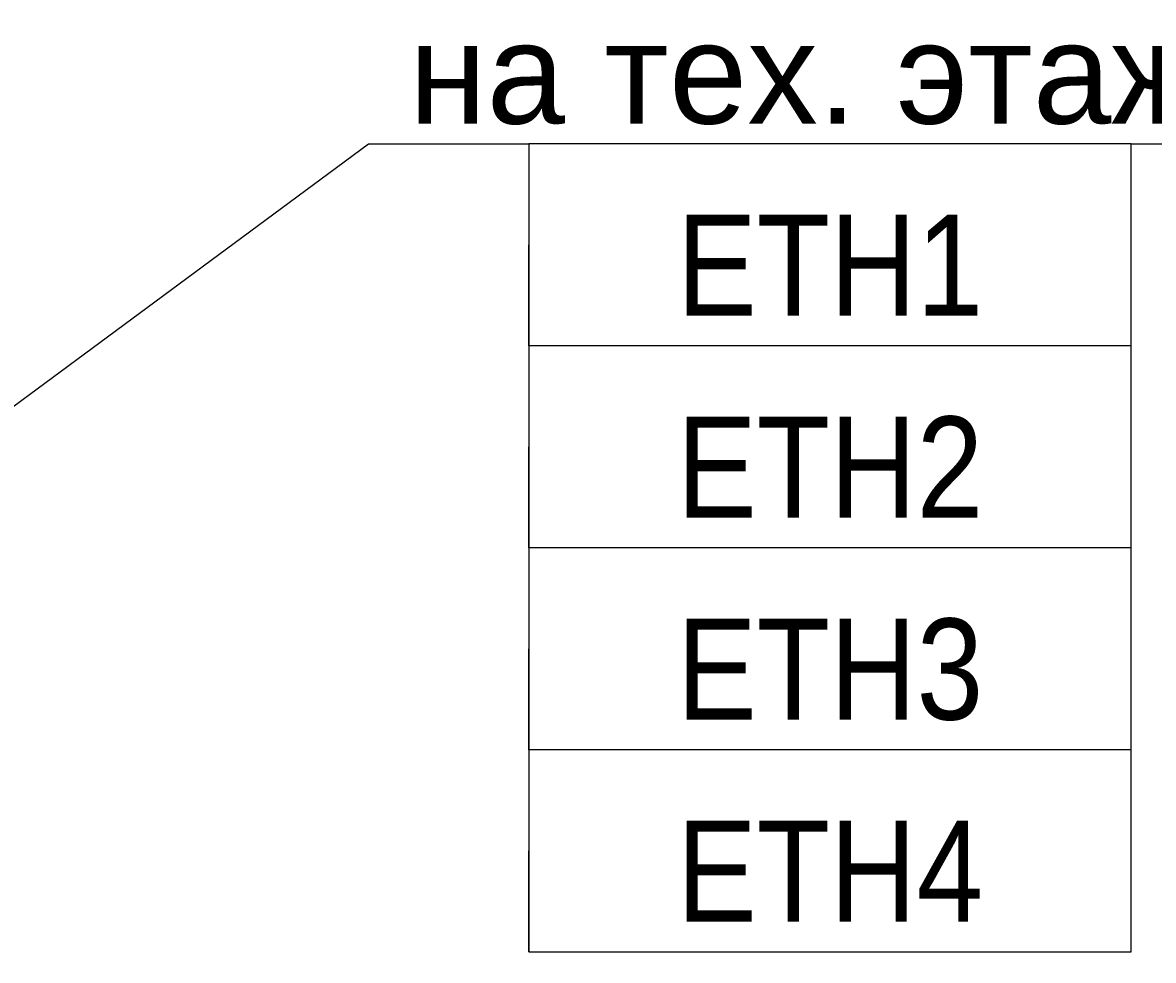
# Model space of a CAD drawing. Header units: millimetres. Extents: x -277772 to 277599, y -59564 to 282085.
# Tile 107 of 190: x -232976 to -230176, y 134528 to 136849. Entities that reach past the tile are written whole.
import ezdxf
from ezdxf import colors
from ezdxf.entities.mleader import LeaderData, LeaderLine
from ezdxf.enums import TextEntityAlignment as Align
from ezdxf.math import Vec2, Vec3

# ---------------------------------------------------------------- set-up
doc = ezdxf.new("R2018")
doc.units = ezdxf.units.MM
doc.set_wipeout_variables(frame=1)
doc.layers.add('КИП_выноска', color=6, linetype='Continuous', lineweight=25)
doc.styles.add('CP.Text', font='arial.ttf')
doc.styles.add('GOST 2.304', font='arial.ttf', dxfattribs={"width": 0.85})

# ---------------------------------------------------------------- blocks, each defined once
blk = doc.blocks.new('_None')
blk = doc.blocks.new('*U11')
at = {"color": 0, "linetype": 'Continuous', "lineweight": 30, "ltscale": 75, "width": 0.85, "flags": 104}
blk.add_attdef('ПРИМЕЧАНИЕ_1', text='', height=2.5, dxfattribs=at).set_placement((7.46, 3.611), align=Align.BOTTOM_CENTER)
at = {"color": 0, "lineweight": 30, "style": 'GOST 2.304', "width": 0.85}
for tag, p in [('ИМЯ_КАБЕЛЯ_2', (7.46, -7.5)), ('ИМЯ_КАБЕЛЯ_3', (7.46, -12.5)), ('ИМЯ_КАБЕЛЯ_4', (7.46, -17.5)), ('ИМЯ_КАБЕЛЯ_5', (7.46, -22.5)), ('ИМЯ_КАБЕЛЯ_6', (7.46, -27.5)), ('ИМЯ_КАБЕЛЯ_7', (7.46, -32.5)), ('ИМЯ_КАБЕЛЯ_8', (7.46, -37.5)), ('ИМЯ_КАБЕЛЯ_9', (7.46, -42.5))]:
    blk.add_attdef(tag, text='', height=2.5, dxfattribs=at).set_placement(p, align=Align.BOTTOM_CENTER)
at = {"color": 0, "lineweight": 30, "width": 0.85, "flags": 104}
blk.add_attdef('ПРИМЕЧАНИЕ_2', text='', height=2.5, dxfattribs=at).set_placement((7.46, -7.53), align=Align.BOTTOM_CENTER)
at = {"linetype": 'Continuous'}
blk.add_wipeout([(0, 2.5), (14.919, 2.5), (14.919, -2.5), (0, -2.5)], dxfattribs=at)
at = {"color": 0}
blk.add_line((0, -2.5), (0, 0), dxfattribs=at)
at = {"color": 0, "linetype": 'Continuous'}
blk.add_lwpolyline([(0, -2.5), (14.919, -2.5), (14.919, 2.5), (0, 2.5)], close=True, dxfattribs=at)
at = {"color": 0, "lineweight": 30, "style": 'GOST 2.304', "width": 0.85}
blk.add_attdef('ИМЯ_КАБЕЛЯ_1', text='', height=2.5, dxfattribs=at).set_placement((7.46, -2.5), align=Align.BOTTOM_CENTER)

msp = doc.modelspace()

# ---------------------------------------------------------------- leaders
at = {"layer": 'КИП_выноска'}
ml = msp.add_multileader_mtext('Standard', dxfattribs=at)
ml.set_content('\\pxt12;на тех. этаж', color=256, style='CP.Text')
ml.set_leader_properties(color=256, linetype='ByLayer', lineweight=-1)
ml.set_arrow_properties(name='NONE')
ml.build(insert=Vec2(0, 0))
ml.multileader.update_dxf_attribs({"has_dogleg": 0, "text_left_attachment_type": 6, "text_right_attachment_type": 6, "dogleg_length": 0.5, "arrow_head_size": 300})
ctx = ml.context
ctx.base_point, ctx.char_height, ctx.arrow_head_size, ctx.landing_gap_size, ctx.plane_origin = Vec3(-232119.7, 136549), 250, 300, 100, Vec3(-229198.8, 134390.8)
ctx.left_attachment, ctx.right_attachment = 6, 6
notes = []
notes.append((ctx, [(0, (1, 1, 0), (-232120.2, 136549), (1, 0), 0.5, [(0, [(-234595.5, 134718.9)], 0, [])])]))
ctx.mtext.insert, ctx.mtext.width, ctx.mtext.defined_height, ctx.mtext.flow_direction = Vec3(-232019.7, 136849), 3127.828, 319.4, 5
for ctx, leaders in notes:
    for number, flags, end, landing, length, lines in leaders:
        leader = LeaderData()
        leader.index, (leader.has_last_leader_line, leader.has_dogleg_vector, leader.attachment_direction) = number, flags
        leader.last_leader_point, leader.dogleg_vector, leader.dogleg_length = Vec3(end), Vec3(landing), length
        for number, points, colour, breaks in lines:
            line = LeaderLine()
            line.index, line.vertices, line.color, line.breaks = number, Vec3.list(points), colors.encode_raw_color(colour), breaks
            leader.lines.append(line)
        ctx.leaders.append(leader)

# ---------------------------------------------------------------- next in the draw order: block references
ref = msp.add_blockref('*U11', (-231722.7, 136299), dxfattribs=dict(at, xscale=100, yscale=100, zscale=100))
lines = msp.add_mtext('\\W0.8500;', dxfattribs={"layer": '0', "color": 0, "linetype": 'Continuous', "lineweight": 30, "ltscale": 75, "insert": (-230976.7, 136660), "char_height": 2.5, "attachment_point": 1})
ref.add_attrib('ПРИМЕЧАНИЕ_1', '', (-230976.7, 136660), dxfattribs={"flags": 104}).embed_mtext(lines)
ref.add_attrib('ИМЯ_КАБЕЛЯ_1', 'ETH1', dxfattribs={"layer": '0', "color": 0, "lineweight": 30, "height": 250, "style": 'GOST 2.304', "width": 0.85}).set_placement((-230976.7, 136049), align=Align.BOTTOM_CENTER)
lines = msp.add_mtext('\\W0.8500;', dxfattribs={"layer": '0', "color": 0, "lineweight": 30, "insert": (-230976.7, 135546), "char_height": 2.5, "attachment_point": 1})
ref.add_attrib('ПРИМЕЧАНИЕ_2', '', (-230976.7, 135546), dxfattribs={"flags": 104}).embed_mtext(lines)

# ---------------------------------------------------------------- next in the draw order: block references
ref = msp.add_blockref('*U11', (-231722.7, 135799), dxfattribs=dict(at, xscale=100, yscale=100, zscale=100))
lines = msp.add_mtext('\\W0.8500;', dxfattribs={"layer": '0', "color": 0, "linetype": 'Continuous', "lineweight": 30, "ltscale": 75, "insert": (-230976.7, 136160), "char_height": 2.5, "attachment_point": 1})
ref.add_attrib('ПРИМЕЧАНИЕ_1', '', (-230976.7, 136160), dxfattribs={"flags": 104}).embed_mtext(lines)
ref.add_attrib('ИМЯ_КАБЕЛЯ_1', 'ETH2', dxfattribs={"layer": '0', "color": 0, "lineweight": 30, "height": 250, "style": 'GOST 2.304', "width": 0.85}).set_placement((-230976.7, 135549), align=Align.BOTTOM_CENTER)
lines = msp.add_mtext('\\W0.8500;', dxfattribs={"layer": '0', "color": 0, "lineweight": 30, "insert": (-230976.7, 135046), "char_height": 2.5, "attachment_point": 1})
ref.add_attrib('ПРИМЕЧАНИЕ_2', '', (-230976.7, 135046), dxfattribs={"flags": 104}).embed_mtext(lines)

# ---------------------------------------------------------------- next in the draw order: block references
ref = msp.add_blockref('*U11', (-231722.7, 135299), dxfattribs=dict(at, xscale=100, yscale=100, zscale=100))
lines = msp.add_mtext('\\W0.8500;', dxfattribs={"layer": '0', "color": 0, "linetype": 'Continuous', "lineweight": 30, "ltscale": 75, "insert": (-230976.7, 135660), "char_height": 2.5, "attachment_point": 1})
ref.add_attrib('ПРИМЕЧАНИЕ_1', '', (-230976.7, 135660), dxfattribs={"flags": 104}).embed_mtext(lines)
ref.add_attrib('ИМЯ_КАБЕЛЯ_1', 'ETH3', dxfattribs={"layer": '0', "color": 0, "lineweight": 30, "height": 250, "style": 'GOST 2.304', "width": 0.85}).set_placement((-230976.7, 135049), align=Align.BOTTOM_CENTER)
lines = msp.add_mtext('\\W0.8500;', dxfattribs={"layer": '0', "color": 0, "lineweight": 30, "insert": (-230976.7, 134546), "char_height": 2.5, "attachment_point": 1})
ref.add_attrib('ПРИМЕЧАНИЕ_2', '', (-230976.7, 134546), dxfattribs={"flags": 104}).embed_mtext(lines)

# ---------------------------------------------------------------- next in the draw order: block references
ref = msp.add_blockref('*U11', (-231722.7, 134799), dxfattribs=dict(at, xscale=100, yscale=100, zscale=100))
lines = msp.add_mtext('\\W0.8500;', dxfattribs={"layer": '0', "color": 0, "linetype": 'Continuous', "lineweight": 30, "ltscale": 75, "insert": (-230976.7, 135160), "char_height": 2.5, "attachment_point": 1})
ref.add_attrib('ПРИМЕЧАНИЕ_1', '', (-230976.7, 135160), dxfattribs={"flags": 104}).embed_mtext(lines)
ref.add_attrib('ИМЯ_КАБЕЛЯ_1', 'ETH4', dxfattribs={"layer": '0', "color": 0, "lineweight": 30, "height": 250, "style": 'GOST 2.304', "width": 0.85}).set_placement((-230976.7, 134549), align=Align.BOTTOM_CENTER)
lines = msp.add_mtext('\\W0.8500;', dxfattribs={"layer": '0', "color": 0, "lineweight": 30, "insert": (-230976.7, 134046), "char_height": 2.5, "attachment_point": 1})
ref.add_attrib('ПРИМЕЧАНИЕ_2', '', (-230976.7, 134046), dxfattribs={"flags": 104}).embed_mtext(lines)

doc.saveas('drawing.dxf')
